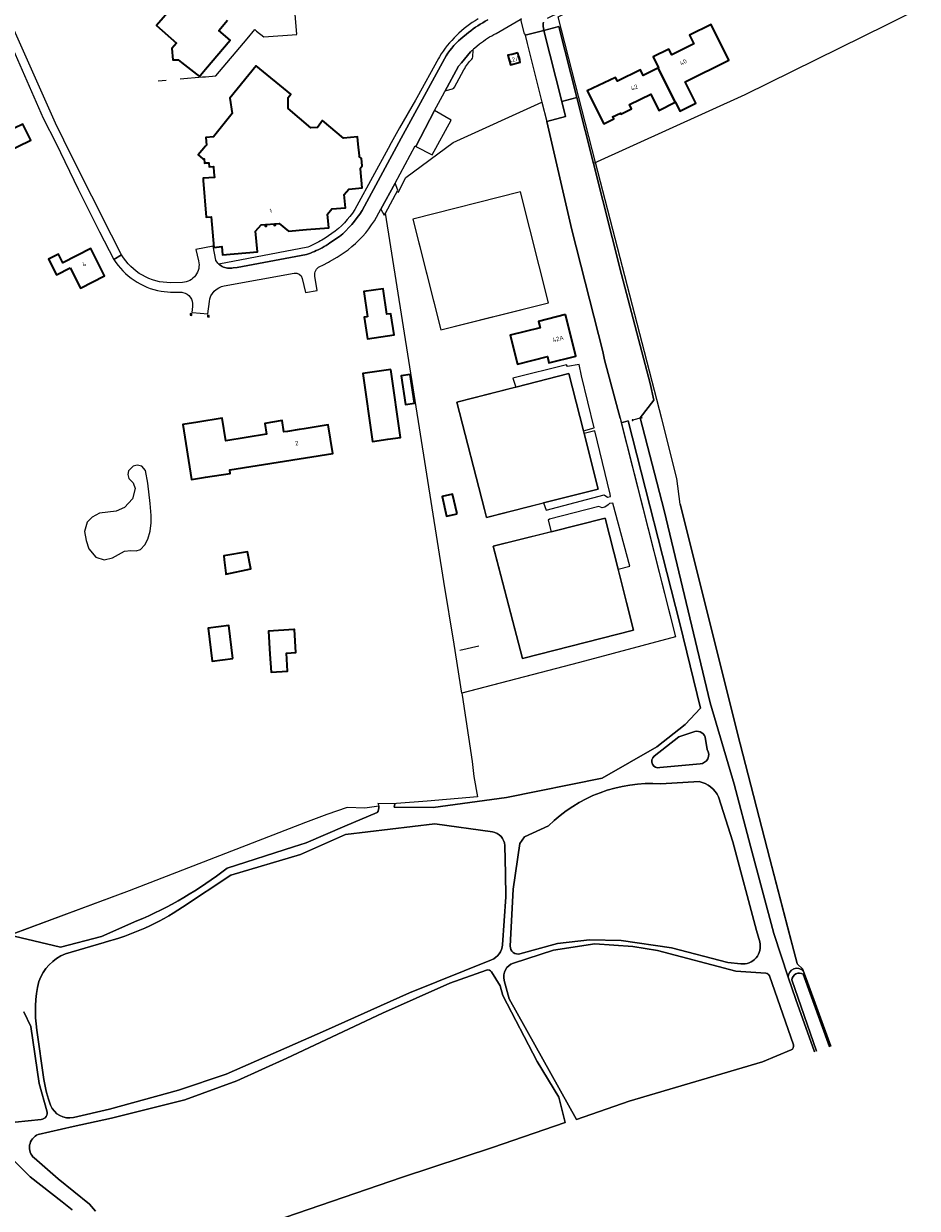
# Model space of a CAD drawing. Extents: x 152761 to 155748, y 459947 to 462743.
# Tile 176 of 256: x 154944 to 155217, y 460879 to 461241. Entities that reach past the tile are written whole.
import ezdxf
from ezdxf.enums import TextEntityAlignment as Align

# ---------------------------------------------------------------- set-up
doc = ezdxf.new("R2010")
doc.units = 0
doc.header["$LTSCALE"] = 0.75
for name, color, linetype, lineweight in [('B-RO-BV-GELEIDECONSTRUCTIE-G', 251, 'CONTINUOUS', 18), ('B-RO-GR-BOS_LOOF-GV', 251, 'CONTINUOUS', 13), ('B-RO-GR-BOS_NAALD-GV', 251, 'CONTINUOUS', 13), ('B-RO-GR-GROENVOORZIENING-GV', 251, 'CONTINUOUS', 18), ('B-RO-IE-TERREINAFSCHEIDING_KUNSTMATIG_HEKWERK-G', 251, 'IE-TERREINAFSCHEIDING-KUNSTMATIG', 18), ('B-RO-IE-TERREINAFSCHEIDING_KUNSTMATIG_MUUR-G', 251, 'IE-TERREINAFSCHEIDING-KUNSTMATIG-DICHT', 18), ('B-RO-OG-BEBOUWING-GV', 6, 'CONTINUOUS', 35), ('B-RO-OG-BEBOUWING-T18', 1, 'CONTINUOUS', 18), ('B-RO-OG-TERREIN_CULTUURSCHEIDING-GV', 251, 'CONTINUOUS', 18), ('B-RO-OG-WATER-GV', 251, 'CONTINUOUS', 18), ('B-RO-OG-WATER_GREPPEL-GV', 251, 'CONTINUOUS', 18), ('B-RO-VH-VERHARDING_ASFALT-GV', 251, 'CONTINUOUS', 18), ('B-RO-VH-VERHARDING_BETONSTRAATSTEEN-GV', 251, 'CONTINUOUS', 18), ('B-RO-VH-VERHARDING_FUNDERING_ZAND-GV', 251, 'CONTINUOUS', 18), ('B-RO-VH-VERHARDING_GRASBETONSTEEN-GV', 251, 'CONTINUOUS', 18), ('B-RO-VH-VERHARDING_HALFVERHARDING-GV', 251, 'CONTINUOUS', 18), ('B-RO-VH-VERHARDING_TEGEL-GV', 251, 'CONTINUOUS', 18)]:
    doc.layers.add(name, color=color, linetype=linetype, lineweight=lineweight)
doc.styles.add('NLCS-ISO-M200-T18', font='NLCS-ISO.ttf', dxfattribs={"height": 0.36})
doc.linetypes.add('IE-TERREINAFSCHEIDING-KUNSTMATIG', pattern='A,4,[82,NLCS.SHX,S=0.75,R=90,X=0,Y=0],4,-2', length=10)
doc.linetypes.add('IE-TERREINAFSCHEIDING-KUNSTMATIG-DICHT', pattern='A,8,-1,[82,NLCS.SHX,S=0.75,R=90,X=0,Y=0],-1', length=10)

msp = doc.modelspace()

# ---------------------------------------------------------------- linework, layer by layer
at = {"layer": 'B-RO-BV-GELEIDECONSTRUCTIE-G'}
for points in [[(155130.458, 461119.662, 0.9163702), (155130.183, 461119.662)], [(155130.183, 461119.662, 0.9163702), (155130.458, 461119.662)], [(155133.222, 461120.409, 1.0072993), (155132.948, 461120.409)], [(155132.948, 461120.409, 1), (155133.222, 461120.409)]]:
    msp.add_lwpolyline(points, format="xyb", dxfattribs=at)
at = {"layer": 'B-RO-BV-GELEIDECONSTRUCTIE-G', "flags": 128}
msp.add_lwpolyline([(155133.085, 461120.409), (155130.32, 461119.662)], dxfattribs=at)
at = {"layer": 'B-RO-GR-BOS_LOOF-GV', "flags": 128}
msp.add_lwpolyline([(155057.771, 461002.575), (155057.604, 461001.582), (155069.47, 461001.389), (155091.807, 461004.528), (155121.061, 461010.396), (155137.684, 461019.995), (155146.34, 461026.743), (155151.04, 461031.785), (155144.774, 461057.592), (155129.024, 461119.42), (155126.873, 461118.872), (155143.435, 461053.513), (155114.086, 461045.725), (155080.191, 461036.837), (155078.261, 461036.331), (155078.27, 461035.713), (155081.399, 461015.422), (155081.908, 461010.944), (155083.016, 461004.65), (155067.638, 461003.4), (155058.311, 461002.62)], close=True, dxfattribs=at)
for points in [[(155148.77, 461024.39), (155144.405, 461023.049), (155136.954, 461017.109)], [(155153.127, 461019.098), (155152.489, 461022.9)], [(155138.663, 461013.617), (155150.965, 461014.748)], [(155150.649, 461009.359), (155138.906, 461008.673)], [(155169.131, 460960.396), (155168.2, 460963.853), (155160.957, 460990.92), (155156.6, 461004.693)], [(155052.863, 461001.815), (155048.561, 461001.179), (155043.165, 461001.448), (155037.054, 460999.306), (155030.544, 460996.805), (154976.649, 460976.043), (154941.221, 460962.829), (154941.537, 460962.144), (154955.755, 460958.791), (154968.199, 460962.029), (154978.995, 460966.816)], [(155006.558, 460982.903), (155026.781, 460989.42), (155030.665, 460990.658), (155042.507, 460995.758), (155052.342, 460999.937)], [(155087.551, 460993.991), (155069.946, 460996.414), (155042.739, 460993.193), (155028.966, 460987.129), (155007.664, 460980.76), (154992.923, 460970.982)], [(155104.685, 460995.795), (155097.29, 460992.434), (155095.919, 460990.495), (155093.859, 460976.503), (155092.996, 460959.131)], [(155090.616, 460959.532), (155091.66, 460974.17), (155091.568, 460981.205), (155091.295, 460989.83)], [(155095.957, 460956.765), (155107.421, 460959.963), (155117.204, 460961.029), (155126.843, 460960.872), (155142.212, 460958.58), (155159.384, 460954.13), (155163.415, 460953.702)], [(154969.06, 460960.278), (154957.251, 460956.725)], [(154959.66, 460906.851), (154970.671, 460909.333), (154991.69, 460915.191), (155006.264, 460920.084), (155036.593, 460933.377), (155062.215, 460944.892), (155087.285, 460954.963)], [(155085.73, 460951.778), (155074.51, 460947.797), (155053.964, 460938.677), (155024.836, 460924.882), (155009.571, 460917.986), (154993.623, 460912.191), (154971.283, 460906.663), (154959.575, 460904.07), (154948.923, 460901.612)], [(155024.22, 460876.284), (155060.055, 460888.626), (155087.621, 460897.617), (155109.752, 460905.275), (155107.783, 460913.027), (155101.205, 460923.885), (155090.73, 460944.086), (155089.94, 460947.036), (155087.308, 460951.23)], [(155177.852, 460949.666), (155180.109, 460942.82), (155185.864, 460926.901)], [(155182.427, 460950.519), (155190.403, 460928.399)], [(155190.842, 460928.545), (155183.308, 460949.2), (155182.459, 460951.4)], [(155186.425, 460927.086), (155178.934, 460948.794)], [(154948.472, 460933.517), (154950.644, 460918.401)], [(154959.256, 460878.637), (154956.189, 460881.04), (154946.49, 460888.723), (154937.42, 460897.777)], [(154947.657, 460894.463), (154955.027, 460888.071), (154964.566, 460880.329), (154966.438, 460878.259)]]:
    msp.add_lwpolyline(points, dxfattribs=at)
at = {"layer": 'B-RO-GR-BOS_LOOF-GV'}
for points in [[(155152.489, 461022.9, 0.4629431), (155148.77, 461024.39)], [(155150.965, 461014.748, 0.5687717), (155153.127, 461019.098)], [(155136.954, 461017.109, 0.8296327), (155138.663, 461013.617)], [(155138.906, 461008.673, 0.2161926), (155104.685, 460995.795)], [(155156.6, 461004.693, 0.2254086), (155150.649, 461009.359)], [(155052.342, 460999.937, 0.2253288), (155052.863, 461001.815)], [(155091.295, 460989.83, 0.3659602), (155087.551, 460993.991)], [(154978.995, 460966.816, 0.0673057), (155006.558, 460982.903)], [(154992.923, 460970.982, -0.0841516), (154969.06, 460960.278)], [(155087.285, 460954.963, 0.2868528), (155090.616, 460959.532)], [(155092.996, 460959.131, 0.5122583), (155095.957, 460956.765)], [(155163.415, 460953.702, 0.5269981), (155169.131, 460960.396)], [(154957.251, 460956.725, 0.2263446), (154949.097, 460948.298)], [(155087.308, 460951.23, 0.3521318), (155085.73, 460951.778)], [(155182.459, 460951.4, 0.7228373), (155177.852, 460949.666)], [(155178.934, 460948.794, -0.5637693), (155182.427, 460950.519)], [(154949.097, 460948.298, 0.0928922), (154948.472, 460933.517)], [(154950.644, 460918.401, 0.0574257), (154952.711, 460910.546)], [(154952.711, 460910.546, 0.3711126), (154959.66, 460906.851)], [(154948.923, 460901.612, 0.5645611), (154947.657, 460894.463)]]:
    msp.add_lwpolyline(points, format="xyb", dxfattribs=at)
at = {"layer": 'B-RO-GR-BOS_NAALD-GV', "flags": 128}
for points in [[(155171.035, 460950.831), (155161.865, 460951.448), (155137.927, 460957.818), (155130.36, 460959.027), (155118.841, 460959.846), (155106.178, 460957.892), (155093.988, 460953.957)], [(155179.398, 460928.96), (155172.11, 460950.009)], [(155091.14, 460948.676), (155092.689, 460943.07), (155113.259, 460906.215), (155129.315, 460911.817), (155170, 460923.831), (155178.708, 460927.427)], [(154951.587, 460908.805), (154949.218, 460917.203), (154946.638, 460934.617), (154944.477, 460939.112)], [(154941.841, 460905.439), (154949.828, 460906.228)]]:
    msp.add_lwpolyline(points, dxfattribs=at)
at = {"layer": 'B-RO-GR-BOS_NAALD-GV'}
for points in [[(155093.988, 460953.957, 0.4021605), (155091.14, 460948.676)], [(155172.11, 460950.009, 0.3019579), (155171.035, 460950.831)], [(155178.708, 460927.427, 0.3980201), (155179.398, 460928.96)], [(154949.828, 460906.228, 0.4667966), (154951.587, 460908.805)]]:
    msp.add_lwpolyline(points, format="xyb", dxfattribs=at)
at = {"layer": 'B-RO-GR-GROENVOORZIENING-GV', "flags": 128}
for points in [[(155182.459, 460951.4), (155182.163, 460952.168), (155180.622, 460953.646), (155180.568, 460953.85), (155179.553, 460957.727), (155178.16, 460963.086), (155177.654, 460965.033), (155172.269, 460985.75), (155163.208, 461020.84), (155144.805, 461093.985), (155143.849, 461101.892), (155139.225, 461120.088), (155119.053, 461198.301), (155107.589, 461242.751), (155110.444, 461244.166), (155110.194, 461245.142), (155108.015, 461244.098), (155104.252, 461242.239)], [(155103.053, 461239.715), (155103.231, 461238.984), (155103.139, 461238.964), (155103.225, 461238.59), (155107.868, 461239.778), (155113.332, 461218.119), (155118.391, 461198.001), (155126.9, 461164.125), (155135.736, 461130.84), (155136.772, 461125.76), (155132.603, 461120.376), (155139.923, 461092.036), (155154.02, 461033.358), (155161.385, 461008.541), (155166.327, 460989.674), (155173.478, 460962.934), (155177.852, 460949.666)]]:
    msp.add_lwpolyline(points, dxfattribs=at)
at = {"layer": 'B-RO-GR-GROENVOORZIENING-GV'}
for points in [[(155103.168, 461241.073, 0.1539215), (155103.053, 461239.715)], [(155177.852, 460949.666, -0.7228373), (155182.459, 460951.4)]]:
    msp.add_lwpolyline(points, format="xyb", dxfattribs=at)
at = {"layer": 'B-RO-IE-TERREINAFSCHEIDING_KUNSTMATIG_HEKWERK-G', "flags": 128}
for points in [[(155277.656, 461275.16), (155207.977, 461240.35), (155164.608, 461218.924), (155118.391, 461198.001)], [(155048.561, 461001.179), (155043.165, 461001.448), (155037.054, 460999.306), (155030.544, 460996.805), (154976.649, 460976.043), (154941.177, 460962.813), (154940.466, 460966.253), (154938.706, 460978.313), (154933.091, 461018.741), (154929.428, 461045.084), (154924.117, 461083.335), (154916.859, 461134.832), (154908.392, 461193.232), (154900.256, 461250.916), (154898.487, 461267.133), (154902.665, 461268.33), (154923.385, 461273.036)], [(155026.002, 461257.976), (155027.745, 461237.494), (155027.852, 461237.369)], [(155000, 461224.474), (155003.084, 461224.736), (155012.661, 461236.074)], [(155012.661, 461236.074), (155014.995, 461238.838), (155015.588, 461238.359)], [(155015.588, 461238.359), (155017.764, 461236.601), (155027.852, 461237.369)], [(154992.243, 461223.815), (154999.091, 461224.396)], [(154999.091, 461224.396), (154999.328, 461224.417)], [(154999.328, 461224.417), (155000, 461224.474)], [(154985.485, 461223.241), (154988.007, 461223.455)], [(155075.516, 461204.407), (155102.672, 461216.741)], [(155126.527, 461120.238), (155121.8, 461138.059), (155121.213, 461140.586), (155111.752, 461177.768), (155104.176, 461210.773)], [(155058.742, 461189.154), (155061.156, 461193.722), (155075.516, 461204.407)], [(155075.866, 461051.267), (155072.673, 461070.415), (155054.873, 461182.845)], [(155085.092, 461092.386), (155076.689, 461125.135), (155110.887, 461133.878), (155119.806, 461098.586), (155085.71, 461089.977)], [(155126.527, 461120.238), (155143.435, 461053.513), (155114.086, 461045.725), (155078.261, 461036.331), (155075.866, 461051.267)], [(155085.71, 461089.977), (155085.092, 461092.386)], [(155144.805, 461093.985), (155163.208, 461020.84), (155172.269, 460985.75), (155179.553, 460957.727)], [(155078.27, 461035.713), (155081.399, 461015.422), (155081.908, 461010.944), (155083.016, 461004.65), (155067.638, 461003.4), (155058.311, 461002.62)], [(155179.553, 460957.727), (155180.568, 460953.85)], [(155180.568, 460953.85), (155180.622, 460953.646)], [(155180.622, 460953.646), (155182.163, 460952.168), (155183.308, 460949.2), (155190.842, 460928.545)]]:
    msp.add_lwpolyline(points, dxfattribs=at)
for points in [[(155071.825, 461147.202), (155104.626, 461155.459), (155096.088, 461189.303), (155063.303, 461180.968)], [(155096.681, 461046.909), (155087.79, 461081.15), (155121.955, 461089.715), (155130.576, 461055.59)]]:
    msp.add_lwpolyline(points, close=True, dxfattribs=at)
at = {"layer": 'B-RO-IE-TERREINAFSCHEIDING_KUNSTMATIG_MUUR-G', "flags": 128}
for points in [[(154995.804, 461152.127), (154995.327, 461152.182), (154995.286, 461151.697), (154995.772, 461151.641)], [(154995.772, 461151.641), (154995.804, 461152.127)], [(155000.575, 461151.153), (155001.054, 461151.079), (155001.102, 461151.575), (155000.628, 461151.648)], [(155000.628, 461151.648), (155000.575, 461151.153)], [(155077.569, 461049.49), (155083.364, 461050.781)]]:
    msp.add_lwpolyline(points, dxfattribs=at)
at = {"layer": 'B-RO-OG-BEBOUWING-GV', "flags": 128}
msp.add_lwpolyline([(154989.787, 461245.621), (154985.037, 461240.059), (154991.099, 461234.701), (154989.709, 461233.129), (154989.968, 461229.577), (154991.618, 461229.577), (154992.631, 461228.793), (154998.119, 461224.546), (154998.472, 461224.965), (155000, 461226.784), (155007.471, 461235.674), (155004.026, 461238.57), (155006.716, 461241.771)], dxfattribs=at)
for points in [[(155143.348, 461216.669), (155143.411, 461216.7), (155144.777, 461213.946), (155149.633, 461216.355), (155146.374, 461222.924), (155159.739, 461229.511), (155154.321, 461240.405), (155147.748, 461237.169), (155149.045, 461234.533), (155142.277, 461231.18), (155141.433, 461232.89), (155136.612, 461230.51), (155138.268, 461227.171), (155138.181, 461227.128)], [(155095.309, 461231.749), (155093.477, 461231.295), (155092.3, 461231.003), (155093.036, 461228.109), (155096.064, 461228.884)], [(155030.75, 461177.801), (155037.595, 461178.393), (155037.184, 461182.528), (155038.557, 461184.157), (155042.701, 461184.47), (155042.299, 461188.57), (155043.687, 461190.175), (155047.836, 461190.594), (155047.321, 461196.335), (155047.162, 461196.431), (155047.819, 461197.255), (155047.593, 461199.461), (155046.847, 461200.169), (155046.958, 461200.303), (155046.6, 461203.871), (155046.377, 461206.095), (155042.067, 461205.711), (155035.702, 461211.062), (155034.178, 461208.951), (155032.119, 461208.907), (155025.208, 461214.751), (155025.19, 461218.129), (155026.062, 461219.163), (155015.443, 461227.757), (155007.412, 461217.971), (155008.124, 461213.2), (155002.455, 461206.151), (155000.095, 461205.9), (155000.302, 461203.623), (155000, 461203.271), (154997.697, 461200.588), (154999.144, 461199.383), (154999.563, 461199.422), (154999.669, 461198.111), (155000, 461198.141), (155000.991, 461198.229), (155001.091, 461196.921), (155002.419, 461197.036), (155002.559, 461195.232), (155002.676, 461193.726), (154999.226, 461193.458), (154999.281, 461192.799), (155000.21, 461181.615), (155001.665, 461181.741), (155002.475, 461172.396), (155004.975, 461172.613), (155005.192, 461170.112), (155015.812, 461171.033), (155015.269, 461177.299), (155016.998, 461179.241), (155018.16, 461179.354), (155018.197, 461178.856), (155018.621, 461178.889), (155018.557, 461179.374), (155020.903, 461179.594), (155020.938, 461179.088), (155021.372, 461179.129), (155021.293, 461179.597), (155022.466, 461179.709), (155025.317, 461177.33)], [(155138.063, 461227.069), (155133.555, 461224.834), (155132.706, 461226.547), (155125.732, 461223.088), (155125.159, 461224.244), (155125.07, 461224.2), (155116.505, 461220.133), (155121.53, 461210.078), (155124.611, 461211.618), (155124.233, 461212.186), (155126.618, 461213.33), (155126.761, 461213.043), (155130.022, 461214.66), (155129.38, 461215.954), (155135.895, 461219.185), (155138.367, 461214.199), (155143.348, 461216.669), (155138.181, 461227.128)], [(154936.087, 461207.706), (154936.74, 461206.346), (154932.682, 461204.396), (154935.039, 461199.493), (154946.614, 461205.056), (154944.255, 461209.964), (154941.72, 461208.746), (154941.068, 461210.101)], [(154958.647, 461166.142), (154961.818, 461159.982), (154969.19, 461163.72), (154964.98, 461172), (154956.423, 461167.648), (154955.063, 461170.322), (154952.033, 461168.781), (154954.458, 461164.012)], [(155049.398, 461151.225), (155048.377, 461151.06), (155049.435, 461144.445), (155057.512, 461145.694), (155056.537, 461152.138), (155055.35, 461151.958), (155054.174, 461159.739), (155048.284, 461158.912)], [(155109.847, 461151.883), (155101.617, 461149.805), (155102.105, 461147.87), (155093.009, 461145.572), (155095.234, 461136.767), (155104.309, 461139.057), (155104.802, 461137.102), (155113.052, 461139.187)], [(155056.58, 461135.109), (155048.023, 461133.921), (155050.903, 461113.162), (155055.63, 461113.818), (155059.461, 461114.349)], [(155062.461, 461133.569), (155059.715, 461133.166), (155061, 461124.42), (155063.746, 461124.823)], [(155030.073, 461117.044), (155028.591, 461116.808), (155024.96, 461116.231), (155023.876, 461116.059), (155023.328, 461119.513), (155018.086, 461118.681), (155018.617, 461115.337), (155006.163, 461113.359), (155005.061, 461120.298), (154997.605, 461119.08), (154993.073, 461118.34), (154995.744, 461101.531), (155000, 461102.21), (155007.54, 461103.354), (155007.362, 461104.479), (155038.791, 461109.472), (155037.403, 461118.209)], [(155076.741, 461091.042), (155075.394, 461097.078), (155072.195, 461096.364), (155073.543, 461090.328)], [(155005.682, 461076.975), (155006.187, 461072.961), (155006.221, 461072.687), (155013.831, 461074.286), (155012.755, 461079.426), (155005.519, 461078.272)], [(155008.329, 461046.86), (155007.066, 461057), (155000.745, 461056.212), (155002.009, 461046.072)], [(155026.911, 461055.71), (155019.224, 461055.258), (155019.647, 461048.266), (155019.982, 461042.731), (155025.023, 461043.036), (155024.688, 461048.571), (155027.552, 461048.744), (155027.129, 461055.723)]]:
    msp.add_lwpolyline(points, close=True, dxfattribs=at)
at = {"layer": 'B-RO-OG-TERREIN_CULTUURSCHEIDING-GV', "flags": 128}
for points in [[(155115.306, 461116.394), (155118.648, 461117.33), (155114.751, 461133.164), (155114.003, 461136.656), (155110.434, 461136.043), (155110.12, 461136.586), (155093.812, 461132.465), (155094.66, 461129.73), (155110.887, 461133.878)], [(155103.161, 461094.383), (155103.923, 461092.189), (155121.707, 461096.824), (155122.683, 461096.19), (155123.558, 461096.331), (155123.492, 461097.102), (155118.836, 461116.392), (155115.501, 461115.619), (155119.806, 461098.586)], [(155125.883, 461074.167), (155129.513, 461075.114), (155124.346, 461094.311), (155123.323, 461094.255), (155122.875, 461093.765), (155121.827, 461093.048), (155121.043, 461092.884), (155120.014, 461093.249), (155104.925, 461089.475), (155104.579, 461089.11), (155105.488, 461085.587), (155121.955, 461089.715)]]:
    msp.add_lwpolyline(points, close=True, dxfattribs=at)
at = {"layer": 'B-RO-OG-WATER-GV'}
msp.add_lwpolyline([(155182.427, 460950.519, 0.5637693), (155178.934, 460948.794)], format="xyb", dxfattribs=at)
at = {"layer": 'B-RO-OG-WATER-GV', "flags": 128}
for points in [[(155190.403, 460928.399), (155182.427, 460950.519)], [(155178.934, 460948.794), (155186.425, 460927.086)]]:
    msp.add_lwpolyline(points, dxfattribs=at)
at = {"layer": 'B-RO-OG-WATER_GREPPEL-GV', "flags": 128}
msp.add_lwpolyline([(154972.72, 461091.892), (154967.617, 461091.22), (154965.423, 461090.037), (154963.882, 461088.543), (154963.046, 461085.666), (154963.528, 461082.874), (154964.393, 461080.426), (154966.476, 461077.881), (154969.027, 461077.034), (154971.604, 461077.597), (154975.251, 461079.704), (154977.161, 461079.909), (154978.847, 461079.785), (154980.121, 461080.203), (154981.475, 461081.558), (154982.417, 461083.374), (154983.033, 461085.819), (154983.413, 461088.314), (154983.376, 461090.58), (154983.081, 461094.212), (154982.36, 461100.385), (154981.646, 461104.281), (154980.529, 461105.575), (154979.134, 461105.923), (154977.847, 461105.655), (154976.485, 461104.154), (154976.236, 461103.014), (154976.583, 461101.812), (154977.851, 461100.516), (154978.544, 461098.777), (154977.706, 461095.636), (154975.246, 461093.005)], close=True, dxfattribs=at)
at = {"layer": 'B-RO-VH-VERHARDING_ASFALT-GV', "flags": 128}
msp.add_lwpolyline([(154973.98, 461170.753), (154971.241, 461176.088), (154959.258, 461199.916), (154954.153, 461210.332), (154934.958, 461253.422), (154925.708, 461274.037), (154923.195, 461273.46), (154923.385, 461273.036), (154932.544, 461252.588), (154950.465, 461211.776), (154954.387, 461204.051), (154961.129, 461190.187), (154967.585, 461177.108), (154971.991, 461168.732), (154974.329, 461170.135)], dxfattribs=at)
msp.add_lwpolyline([(155098.179, 461234.573), (155098.575, 461233), (155102.672, 461216.741), (155104.176, 461210.773), (155109.844, 461212.3), (155108.778, 461216.902), (155103.225, 461238.59), (155097.534, 461237.131)], close=True, dxfattribs=at)
at = {"layer": 'B-RO-VH-VERHARDING_ASFALT-GV'}
msp.add_lwpolyline([(154974.329, 461170.135, -0.0113594), (154973.98, 461170.753)], format="xyb", dxfattribs=at)
at = {"layer": 'B-RO-VH-VERHARDING_BETONSTRAATSTEEN-GV'}
for points in [[(155086.143, 461241.786, 0.0547345), (155080.287, 461237.964)], [(155077.953, 461236.035, 0.0889794), (155072.929, 461229.944)], [(155083.593, 461234.46, -0.0517648), (155088.688, 461237.694)], [(155081.83, 461233.019, -0.076072), (155082.033, 461233.21)], [(155072.89, 461219.795, -0.0385068), (155072.982, 461219.942)], [(155047.768, 461183.664, -0.0856551), (155040.829, 461175.707)], [(155043.486, 461171.647, 0.0838516), (155051.525, 461180.507)], [(155035.532, 461172.276, -0.0419668), (155030.791, 461170.201)], [(155037.966, 461173.746, -0.02304), (155035.532, 461172.276)], [(154971.991, 461168.732, 0.2131937), (154986.392, 461159.038)], [(154989.333, 461161.581, -0.2653903), (154974.329, 461170.135)], [(154997.825, 461168.269, -0.4764914), (154992.932, 461161.682)], [(155033.347, 461163.603, -0.3350859), (155034.88, 461166.549)], [(155027.075, 461164.536, -0.392265), (155029.45, 461162.926)], [(155001.162, 461155.842, -0.3366339), (155005.685, 461160.62)], [(154986.392, 461159.038, 0.0454944), (154990.282, 461158.723)], [(154992.306, 461158.716, -0.0545205), (154993.095, 461158.627)], [(154993.095, 461158.627, -0.3832597), (154996.019, 461154.556)]]:
    msp.add_lwpolyline(points, format="xyb", dxfattribs=at)
at = {"layer": 'B-RO-VH-VERHARDING_BETONSTRAATSTEEN-GV', "flags": 128}
for points in [[(155088.688, 461237.694), (155096.022, 461241.883), (155096.147, 461241.953), (155096.471, 461242.134)], [(155080.287, 461237.964), (155077.953, 461236.035)], [(155072.982, 461219.942), (155077.243, 461227.682), (155078.066, 461228.664), (155080.879, 461232.024), (155081.83, 461233.019)], [(155082.033, 461233.21), (155083.593, 461234.46)], [(155072.929, 461229.944), (155066.214, 461217.593), (155059.741, 461205.687), (155047.768, 461183.664)], [(155051.525, 461180.507), (155053.526, 461184.065), (155057.827, 461192.028), (155063.938, 461203.347), (155064.214, 461203.205), (155069.83, 461214.153), (155072.89, 461219.795)], [(155040.829, 461175.707), (155037.966, 461173.746)], [(155030.791, 461170.201), (155009.619, 461166.275), (155008.375, 461166.111), (155007.959, 461166.043), (155007.539, 461166.011), (155007.118, 461166.015), (155006.698, 461166.055), (155006.284, 461166.131), (155005.877, 461166.242), (155005.482, 461166.388), (155005.1, 461166.567), (155004.735, 461166.778), (155004.39, 461167.019), (155004.074, 461167.283), (155003.767, 461167.586), (155003.495, 461167.907), (155003.137, 461168.329), (155003.11, 461168.482), (155002.354, 461172.726), (154997.061, 461171.73), (154997.825, 461168.269)], [(155034.88, 461166.549), (155035.801, 461166.973), (155037.55, 461167.896), (155037.773, 461168.026), (155040.16, 461169.414), (155043.486, 461171.647)], [(154974.329, 461170.135), (154971.991, 461168.732)], [(155005.685, 461160.62), (155027.075, 461164.536)], [(155029.45, 461162.926), (155030.497, 461158.579), (155034.033, 461159.272), (155033.347, 461163.603)], [(154992.932, 461161.682), (154989.333, 461161.581)], [(154990.282, 461158.723), (154992.306, 461158.716)], [(154996.019, 461154.556), (154995.994, 461154.296), (154995.828, 461152.553), (154995.99, 461152.539), (155000.691, 461152.144), (155001.162, 461155.842)]]:
    msp.add_lwpolyline(points, dxfattribs=at)
msp.add_lwpolyline([(155057.827, 461192.028), (155053.526, 461184.065), (155054.514, 461182.187), (155054.873, 461182.845), (155058.699, 461189.862)], close=True, dxfattribs=at)
at = {"layer": 'B-RO-VH-VERHARDING_FUNDERING_ZAND-GV', "flags": 128}
for points in [[(155185.864, 460926.901), (155180.109, 460942.82), (155177.852, 460949.666), (155173.478, 460962.934), (155166.327, 460989.674), (155161.385, 461008.541), (155154.02, 461033.358), (155139.923, 461092.036), (155132.603, 461120.376), (155136.772, 461125.76), (155135.736, 461130.84), (155126.9, 461164.125), (155118.391, 461198.001), (155113.332, 461218.119), (155108.778, 461216.902), (155109.844, 461212.3), (155104.176, 461210.773), (155111.752, 461177.768), (155121.213, 461140.586), (155121.8, 461138.059), (155126.527, 461120.238), (155126.873, 461118.872), (155129.024, 461119.42), (155144.774, 461057.592), (155151.04, 461031.785), (155146.34, 461026.743), (155137.684, 461019.995), (155121.061, 461010.396), (155091.807, 461004.528), (155069.47, 461001.389), (155057.604, 461001.582), (155057.771, 461002.575), (155057.772, 461002.582), (155052.563, 461002.61)], [(155136.954, 461017.109), (155144.405, 461023.049), (155148.77, 461024.39)], [(155152.489, 461022.9), (155153.127, 461019.098)], [(155150.965, 461014.748), (155138.663, 461013.617)], [(155138.906, 461008.673), (155150.649, 461009.359)], [(155156.6, 461004.693), (155160.957, 460990.92), (155168.2, 460963.853), (155169.131, 460960.396)], [(155052.342, 460999.937), (155042.507, 460995.758), (155030.665, 460990.658), (155026.781, 460989.42), (155006.558, 460982.903)], [(154992.923, 460970.982), (155007.664, 460980.76), (155028.966, 460987.129), (155042.739, 460993.193), (155069.946, 460996.414), (155087.551, 460993.991)], [(155092.996, 460959.131), (155093.859, 460976.503), (155095.919, 460990.495), (155097.29, 460992.434), (155104.685, 460995.795)], [(155091.295, 460989.83), (155091.568, 460981.205), (155091.66, 460974.17), (155090.616, 460959.532)], [(154978.995, 460966.816), (154968.199, 460962.029), (154955.755, 460958.791), (154941.537, 460962.144)], [(155163.415, 460953.702), (155159.384, 460954.13), (155142.212, 460958.58), (155126.843, 460960.872), (155117.204, 460961.029), (155107.421, 460959.963), (155095.957, 460956.765)], [(154957.251, 460956.725), (154969.06, 460960.278)], [(155093.988, 460953.957), (155106.178, 460957.892), (155118.841, 460959.846), (155130.36, 460959.027), (155137.927, 460957.818), (155161.865, 460951.448), (155171.035, 460950.831)], [(155087.285, 460954.963), (155062.215, 460944.892), (155036.593, 460933.377), (155006.264, 460920.084), (154991.69, 460915.191), (154970.671, 460909.333), (154959.66, 460906.851)], [(154948.923, 460901.612), (154959.575, 460904.07), (154971.283, 460906.663), (154993.623, 460912.191), (155009.571, 460917.986), (155024.836, 460924.882), (155053.964, 460938.677), (155074.51, 460947.797), (155085.73, 460951.778)], [(155087.308, 460951.23), (155089.94, 460947.036), (155090.73, 460944.086), (155101.205, 460923.885), (155107.783, 460913.027), (155109.752, 460905.275), (155087.621, 460897.617), (155060.055, 460888.626), (155024.22, 460876.284)], [(155172.11, 460950.009), (155179.398, 460928.96)], [(155178.708, 460927.427), (155170, 460923.831), (155129.315, 460911.817), (155113.259, 460906.215), (155092.689, 460943.07), (155091.14, 460948.676)], [(154944.477, 460939.112), (154946.638, 460934.617), (154949.218, 460917.203), (154951.587, 460908.805)], [(154950.644, 460918.401), (154948.472, 460933.517)], [(154949.828, 460906.228), (154941.841, 460905.439)], [(154937.42, 460897.777), (154946.49, 460888.723), (154956.189, 460881.04), (154959.256, 460878.637)], [(154966.438, 460878.259), (154964.566, 460880.329), (154955.027, 460888.071), (154947.657, 460894.463)]]:
    msp.add_lwpolyline(points, dxfattribs=at)
at = {"layer": 'B-RO-VH-VERHARDING_FUNDERING_ZAND-GV'}
for points in [[(155148.77, 461024.39, -0.4629431), (155152.489, 461022.9)], [(155153.127, 461019.098, -0.5687717), (155150.965, 461014.748)], [(155138.663, 461013.617, -0.8296327), (155136.954, 461017.109)], [(155104.685, 460995.795, -0.2161926), (155138.906, 461008.673)], [(155150.649, 461009.359, -0.2254086), (155156.6, 461004.693)], [(155052.863, 461001.815, -0.2253288), (155052.342, 460999.937)], [(155052.563, 461002.61, -0.0935287), (155052.863, 461001.815)], [(155087.551, 460993.991, -0.3659602), (155091.295, 460989.83)], [(155006.558, 460982.903, -0.0673057), (154978.995, 460966.816)], [(154969.06, 460960.278, 0.0841516), (154992.923, 460970.982)], [(155090.616, 460959.532, -0.2868528), (155087.285, 460954.963)], [(155095.957, 460956.765, -0.5122583), (155092.996, 460959.131)], [(155169.131, 460960.396, -0.5269981), (155163.415, 460953.702)], [(154949.097, 460948.298, -0.2263446), (154957.251, 460956.725)], [(155091.14, 460948.676, -0.4021605), (155093.988, 460953.957)], [(155085.73, 460951.778, -0.3521318), (155087.308, 460951.23)], [(155171.035, 460950.831, -0.3019579), (155172.11, 460950.009)], [(154948.472, 460933.517, -0.0928922), (154949.097, 460948.298)], [(155179.398, 460928.96, -0.3980201), (155178.708, 460927.427)], [(154952.711, 460910.546, -0.0574257), (154950.644, 460918.401)], [(154959.66, 460906.851, -0.3711126), (154952.711, 460910.546)], [(154951.587, 460908.805, -0.4667966), (154949.828, 460906.228)], [(154947.657, 460894.463, -0.5645611), (154948.923, 460901.612)]]:
    msp.add_lwpolyline(points, format="xyb", dxfattribs=at)
at = {"layer": 'B-RO-VH-VERHARDING_GRASBETONSTEEN-GV', "flags": 128}
for points in [[(155108.778, 461216.902), (155113.332, 461218.119), (155107.868, 461239.778), (155103.225, 461238.59)], [(155069.83, 461214.153), (155064.214, 461203.205), (155069.205, 461200.645), (155074.917, 461211.216)]]:
    msp.add_lwpolyline(points, close=True, dxfattribs=at)
for points in [[(155081.83, 461233.019), (155080.879, 461232.024), (155078.066, 461228.664), (155077.243, 461227.682), (155072.982, 461219.942)], [(155081.533, 461230.541), (155081.633, 461232.554)], [(155075.972, 461221.297), (155078.862, 461226.58)], [(155073.454, 461220.298), (155075.397, 461220.82)]]:
    msp.add_lwpolyline(points, dxfattribs=at)
at = {"layer": 'B-RO-VH-VERHARDING_GRASBETONSTEEN-GV'}
for points in [[(155081.633, 461232.554, -0.1357231), (155081.83, 461233.019)], [(155078.862, 461226.58, -0.0755107), (155081.253, 461229.829)], [(155081.253, 461229.829, 0.2441778), (155081.533, 461230.541)], [(155075.397, 461220.82, 0.1503028), (155075.972, 461221.297)], [(155072.982, 461219.942, -0.144793), (155073.454, 461220.298)]]:
    msp.add_lwpolyline(points, format="xyb", dxfattribs=at)
at = {"layer": 'B-RO-VH-VERHARDING_HALFVERHARDING-GV', "flags": 128}
for points in [[(155066.843, 461166.943), (155067.363, 461164.88), (155071.825, 461147.202), (155087.517, 461151.152), (155088.938, 461151.51), (155104.626, 461155.459), (155096.088, 461189.303), (155063.303, 461180.968)], [(155093.099, 461129.33), (155076.689, 461125.135), (155085.092, 461092.386), (155085.71, 461089.977), (155102.034, 461094.099), (155103.161, 461094.383), (155119.806, 461098.586), (155115.501, 461115.619), (155115.306, 461116.394), (155110.887, 461133.878), (155094.66, 461129.73)], [(155088.166, 461079.701), (155096.681, 461046.909), (155130.576, 461055.59), (155126.099, 461073.31), (155125.883, 461074.167), (155121.955, 461089.715), (155105.488, 461085.587), (155104.257, 461085.278), (155087.791, 461081.15)]]:
    msp.add_lwpolyline(points, close=True, dxfattribs=at)
at = {"layer": 'B-RO-VH-VERHARDING_TEGEL-GV'}
for points in [[(155083.189, 461242.115, 0.1234854), (155071.378, 461230.563)], [(155080.287, 461237.964, -0.0547345), (155086.143, 461241.786)], [(155103.053, 461239.715, -0.1539215), (155103.168, 461241.073)], [(155072.929, 461229.944, -0.0889794), (155077.953, 461236.035)], [(155046.213, 461185.027, -0.0910238), (155039.532, 461177.283)], [(155040.829, 461175.707, 0.0856551), (155047.768, 461183.664)], [(155034.582, 461174.072, -0.0339755), (155031.239, 461172.486)], [(155036.45, 461175.22, -0.020497), (155034.582, 461174.072)], [(155030.791, 461170.201, 0.0419668), (155035.532, 461172.276)], [(155035.532, 461172.276, 0.02304), (155037.966, 461173.746)]]:
    msp.add_lwpolyline(points, format="xyb", dxfattribs=at)
at = {"layer": 'B-RO-VH-VERHARDING_TEGEL-GV', "flags": 128}
for points in [[(155096.471, 461242.134), (155096.147, 461241.953), (155097.274, 461237.515), (155097.397, 461237.539), (155097.534, 461237.131), (155103.225, 461238.59), (155103.139, 461238.964), (155103.231, 461238.984), (155103.053, 461239.715)], [(155077.953, 461236.035), (155080.287, 461237.964)], [(155047.768, 461183.664), (155059.741, 461205.687), (155066.214, 461217.593), (155072.929, 461229.944)], [(155071.378, 461230.563), (155071.069, 461230.069), (155064.504, 461218.056), (155064.059, 461217.286), (155059.161, 461208.845), (155056.628, 461204.288), (155055.734, 461202.564)], [(155055.734, 461202.564), (155046.213, 461185.027)], [(155039.532, 461177.283), (155036.45, 461175.22)], [(155037.966, 461173.746), (155040.829, 461175.707)], [(155031.239, 461172.486), (155004.074, 461167.283), (155004.39, 461167.019), (155004.735, 461166.778), (155005.1, 461166.567), (155005.482, 461166.388), (155005.877, 461166.242), (155006.284, 461166.131), (155006.698, 461166.055), (155007.118, 461166.015), (155007.539, 461166.011), (155007.959, 461166.043), (155008.375, 461166.111), (155009.619, 461166.275), (155030.791, 461170.201)]]:
    msp.add_lwpolyline(points, dxfattribs=at)

# ---------------------------------------------------------------- texts
at = {"layer": 'B-RO-OG-BEBOUWING-T18', "style": 'NLCS-ISO-M200-T18'}
for s, rotation, p in [('42/1', 14.4, (155094.32, 461229.81)), ('40', 26.5, (155145.812, 461228.919)), ('42', 26.4, (155130.843, 461221.158)), ('1', 5.3, (155019.879, 461183.515)), ('4', 26.9, (154962.909, 461167.247)), ('42A', 14.2, (155107.594, 461144.464)), ('2', 9, (155027.823, 461112.636))]:
    msp.add_text(s, height=1.35, rotation=rotation, dxfattribs=at).set_placement(p, align=Align.MIDDLE)

doc.saveas('drawing.dxf')
